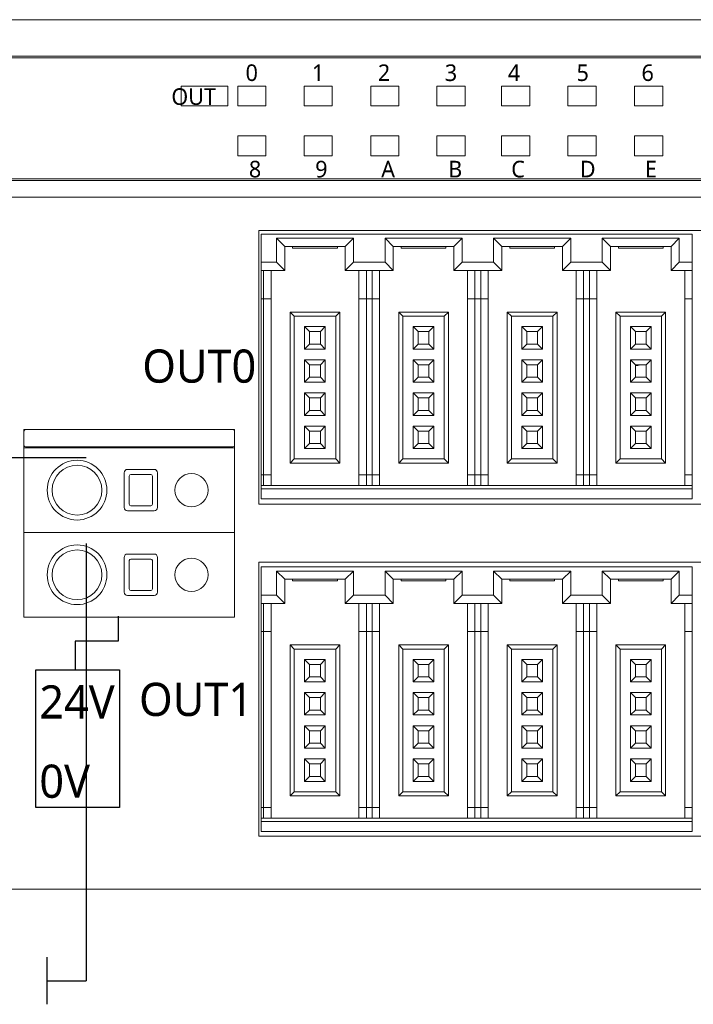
# Model space of a CAD drawing. Header units: millimetres. Extents: x 2293 to 4250, y -591 to 894.
# Tile 11 of 117: x 4037 to 4077, y -133 to -74. Entities that reach past the tile are written whole.
import ezdxf

# ---------------------------------------------------------------- set-up
doc = ezdxf.new("R2010")
doc.units = ezdxf.units.MM
doc.layers.add('1', color=7, linetype='Continuous', lineweight=13)

msp = doc.modelspace()

# ---------------------------------------------------------------- linework, layer by layer
at = {"color": 1}
for p, q in [((4040.51, -100.228), (4033.937, -100.228)), ((4040.51, -105.395), (4040.51, -131.743)), ((4038.139, -131.743), (4040.51, -131.743))]:
    msp.add_line(p, q, dxfattribs=at)
for p, q in [((4042.438, -109.785), (4042.438, -111.291)), ((4042.438, -111.291), (4039.848, -111.291)), ((4039.848, -111.291), (4039.848, -113.018)), ((4038.139, -130.319), (4038.139, -133.167))]:
    msp.add_line(p, q)
msp.add_lwpolyline([(4037.479, -113.004), (4042.519, -113.004), (4042.519, -121.31), (4037.479, -121.31)], close=True)
at = {"layer": '1', "color": 92, "linetype": 'Continuous', "lineweight": 13}
for p, q in [((3952.236, -73.832), (4108.536, -73.832)), ((4048.966, -98.532), (4037.266, -98.532)), ((4042.816, -103.232), (4042.816, -101.132)), ((4043.016, -100.932), (4044.616, -100.932)), ((4043.116, -101.332), (4043.116, -103.032)), ((4043.116, -103.032), (4043.116, -101.332)), ((4044.416, -101.232), (4043.216, -101.232)), ((4043.216, -101.232), (4044.416, -101.232)), ((4044.516, -101.332), (4044.516, -103.032)), ((4044.516, -103.032), (4044.516, -101.332)), ((4044.816, -101.132), (4044.816, -103.232)), ((4044.416, -103.132), (4043.216, -103.132)), ((4043.216, -103.132), (4044.416, -103.132)), ((4044.616, -103.432), (4043.016, -103.432)), ((4043.016, -106.032), (4044.616, -106.032)), ((4042.816, -108.332), (4042.816, -106.232)), ((4043.116, -106.432), (4043.116, -108.132)), ((4043.116, -108.132), (4043.116, -106.432)), ((4044.416, -106.332), (4043.216, -106.332)), ((4043.216, -106.332), (4044.416, -106.332)), ((4044.516, -106.432), (4044.516, -108.132)), ((4044.516, -108.132), (4044.516, -106.432)), ((4044.816, -106.232), (4044.816, -108.332)), ((4044.416, -108.232), (4043.216, -108.232)), ((4043.216, -108.232), (4044.416, -108.232)), ((3979.536, -126.232), (4108.536, -126.232))]:
    msp.add_line(p, q, dxfattribs=at)
at = {"layer": '1', "color": 7, "linetype": 'Continuous', "lineweight": 18}
for p, q in [((3952.236, -73.832), (4108.536, -73.832)), ((3979.536, -76.032), (4080.696, -76.032)), ((4080.696, -76.132), (3979.536, -76.132)), ((4049.056, -77.832), (4046.256, -77.832)), ((4046.256, -77.832), (4046.256, -79.032)), ((4046.256, -77.832), (4046.256, -79.032)), ((4049.056, -77.832), (4046.256, -77.832)), ((4049.056, -79.032), (4049.056, -77.832)), ((4049.056, -79.032), (4049.056, -77.832)), ((4051.356, -77.832), (4049.656, -77.832)), ((4049.656, -77.832), (4049.656, -79.032)), ((4051.356, -77.832), (4049.656, -77.832)), ((4049.656, -77.832), (4049.656, -79.032)), ((4051.356, -79.032), (4051.356, -77.832)), ((4051.356, -79.032), (4051.356, -77.832)), ((4055.356, -77.832), (4053.656, -77.832)), ((4053.656, -77.832), (4053.656, -79.032)), ((4055.356, -77.832), (4053.656, -77.832)), ((4053.656, -77.832), (4053.656, -79.032)), ((4055.356, -79.032), (4055.356, -77.832)), ((4055.356, -79.032), (4055.356, -77.832)), ((4057.676, -77.832), (4057.676, -79.032)), ((4059.376, -77.832), (4057.676, -77.832)), ((4057.676, -77.832), (4057.676, -79.032)), ((4059.376, -77.832), (4057.676, -77.832)), ((4059.376, -79.032), (4059.376, -77.832)), ((4059.376, -79.032), (4059.376, -77.832)), ((4061.676, -77.832), (4061.676, -79.032)), ((4063.376, -77.832), (4061.676, -77.832)), ((4061.676, -77.832), (4061.676, -79.032)), ((4063.376, -77.832), (4061.676, -77.832)), ((4063.376, -79.032), (4063.376, -77.832)), ((4063.376, -79.032), (4063.376, -77.832)), ((4067.276, -77.832), (4065.576, -77.832)), ((4065.576, -77.832), (4065.576, -79.032)), ((4067.276, -77.832), (4065.576, -77.832)), ((4065.576, -77.832), (4065.576, -79.032)), ((4067.276, -79.032), (4067.276, -77.832)), ((4067.276, -79.032), (4067.276, -77.832)), ((4071.276, -77.832), (4069.576, -77.832)), ((4069.576, -77.832), (4069.576, -79.032)), ((4071.276, -77.832), (4069.576, -77.832)), ((4069.576, -77.832), (4069.576, -79.032)), ((4071.276, -79.032), (4071.276, -77.832)), ((4071.276, -79.032), (4071.276, -77.832)), ((4075.296, -77.832), (4073.596, -77.832)), ((4073.596, -77.832), (4073.596, -79.032)), ((4073.596, -77.832), (4073.596, -79.032)), ((4075.296, -77.832), (4073.596, -77.832)), ((4075.296, -79.032), (4075.296, -77.832)), ((4075.296, -79.032), (4075.296, -77.832)), ((4046.256, -79.032), (4049.056, -79.032)), ((4046.256, -79.032), (4049.056, -79.032)), ((4049.656, -79.032), (4051.356, -79.032)), ((4049.656, -79.032), (4051.356, -79.032)), ((4053.656, -79.032), (4055.356, -79.032)), ((4053.656, -79.032), (4055.356, -79.032)), ((4057.676, -79.032), (4059.376, -79.032)), ((4057.676, -79.032), (4059.376, -79.032)), ((4061.676, -79.032), (4063.376, -79.032)), ((4061.676, -79.032), (4063.376, -79.032)), ((4065.576, -79.032), (4067.276, -79.032)), ((4065.576, -79.032), (4067.276, -79.032)), ((4069.576, -79.032), (4071.276, -79.032)), ((4069.576, -79.032), (4071.276, -79.032)), ((4073.596, -79.032), (4075.296, -79.032)), ((4073.596, -79.032), (4075.296, -79.032)), ((4049.656, -80.832), (4049.656, -82.032)), ((4051.356, -80.832), (4049.656, -80.832)), ((4049.656, -80.832), (4049.656, -82.032)), ((4051.356, -80.832), (4049.656, -80.832)), ((4051.356, -82.032), (4051.356, -80.832)), ((4051.356, -82.032), (4051.356, -80.832)), ((4055.356, -80.832), (4053.656, -80.832)), ((4053.656, -80.832), (4053.656, -82.032)), ((4055.356, -80.832), (4053.656, -80.832)), ((4053.656, -80.832), (4053.656, -82.032)), ((4055.356, -82.032), (4055.356, -80.832)), ((4055.356, -82.032), (4055.356, -80.832)), ((4059.376, -80.832), (4057.676, -80.832)), ((4057.676, -80.832), (4057.676, -82.032)), ((4057.676, -80.832), (4057.676, -82.032)), ((4059.376, -80.832), (4057.676, -80.832)), ((4059.376, -82.032), (4059.376, -80.832)), ((4059.376, -82.032), (4059.376, -80.832)), ((4061.676, -80.832), (4061.676, -82.032)), ((4063.376, -80.832), (4061.676, -80.832)), ((4061.676, -80.832), (4061.676, -82.032)), ((4063.376, -80.832), (4061.676, -80.832)), ((4063.376, -82.032), (4063.376, -80.832)), ((4063.376, -82.032), (4063.376, -80.832)), ((4067.276, -80.832), (4065.576, -80.832)), ((4065.576, -80.832), (4065.576, -82.032)), ((4067.276, -80.832), (4065.576, -80.832)), ((4065.576, -80.832), (4065.576, -82.032)), ((4067.276, -82.032), (4067.276, -80.832)), ((4067.276, -82.032), (4067.276, -80.832)), ((4071.276, -80.832), (4069.576, -80.832)), ((4069.576, -80.832), (4069.576, -82.032)), ((4069.576, -80.832), (4069.576, -82.032)), ((4071.276, -80.832), (4069.576, -80.832)), ((4071.276, -82.032), (4071.276, -80.832)), ((4071.276, -82.032), (4071.276, -80.832)), ((4075.296, -80.832), (4073.596, -80.832)), ((4073.596, -80.832), (4073.596, -82.032)), ((4073.596, -80.832), (4073.596, -82.032)), ((4075.296, -80.832), (4073.596, -80.832)), ((4075.296, -82.032), (4075.296, -80.832)), ((4075.296, -82.032), (4075.296, -80.832)), ((4049.656, -82.032), (4051.356, -82.032)), ((4049.656, -82.032), (4051.356, -82.032)), ((4053.656, -82.032), (4055.356, -82.032)), ((4053.656, -82.032), (4055.356, -82.032)), ((4057.676, -82.032), (4059.376, -82.032)), ((4057.676, -82.032), (4059.376, -82.032)), ((4061.676, -82.032), (4063.376, -82.032)), ((4061.676, -82.032), (4063.376, -82.032)), ((4065.576, -82.032), (4067.276, -82.032)), ((4065.576, -82.032), (4067.276, -82.032)), ((4069.576, -82.032), (4071.276, -82.032)), ((4069.576, -82.032), (4071.276, -82.032)), ((4073.596, -82.032), (4075.296, -82.032)), ((4073.596, -82.032), (4075.296, -82.032)), ((3979.536, -83.432), (4080.696, -83.432)), ((4080.696, -83.532), (3979.536, -83.532)), ((4108.536, -84.532), (3979.536, -84.532)), ((4050.936, -86.532), (4103.336, -86.532)), ((4050.936, -103.032), (4050.936, -86.532)), ((4051.066, -86.752), (4077.066, -86.752)), ((4051.066, -88.452), (4051.066, -86.752)), ((4051.991, -87.002), (4051.991, -88.452)), ((4056.641, -87.002), (4051.991, -87.002)), ((4051.991, -87.002), (4052.491, -87.502)), ((4056.641, -87.002), (4056.141, -87.502)), ((4056.641, -88.452), (4056.641, -87.002)), ((4058.541, -87.002), (4058.541, -88.452)), ((4063.191, -87.002), (4058.541, -87.002)), ((4058.541, -87.002), (4059.041, -87.502)), ((4063.191, -87.002), (4062.691, -87.502)), ((4063.191, -88.452), (4063.191, -87.002)), ((4065.091, -87.002), (4065.091, -88.452)), ((4069.741, -87.002), (4065.091, -87.002)), ((4065.091, -87.002), (4065.591, -87.502)), ((4069.741, -87.002), (4069.241, -87.502)), ((4069.741, -88.452), (4069.741, -87.002)), ((4071.641, -87.002), (4071.641, -88.452)), ((4076.291, -87.002), (4071.641, -87.002)), ((4071.641, -87.002), (4072.141, -87.502)), ((4076.291, -87.002), (4075.791, -87.502)), ((4076.291, -88.452), (4076.291, -87.002)), ((4077.066, -86.752), (4077.066, -88.452)), ((4052.491, -87.502), (4052.491, -88.952)), ((4056.141, -87.502), (4052.491, -87.502)), ((4052.966, -87.602), (4052.966, -87.502)), ((4052.966, -87.602), (4055.666, -87.602)), ((4055.666, -87.602), (4055.666, -87.502)), ((4056.141, -88.952), (4056.141, -87.502)), ((4059.041, -87.502), (4059.041, -88.952)), ((4062.691, -87.502), (4059.041, -87.502)), ((4059.516, -87.602), (4059.516, -87.502)), ((4059.516, -87.602), (4062.216, -87.602)), ((4062.216, -87.602), (4062.216, -87.502)), ((4062.691, -88.952), (4062.691, -87.502)), ((4069.241, -87.502), (4065.591, -87.502)), ((4065.591, -87.502), (4065.591, -88.952)), ((4066.066, -87.602), (4066.066, -87.502)), ((4066.066, -87.602), (4068.766, -87.602)), ((4068.766, -87.602), (4068.766, -87.502)), ((4069.241, -88.952), (4069.241, -87.502)), ((4072.141, -87.502), (4072.141, -88.952)), ((4075.791, -87.502), (4072.141, -87.502)), ((4072.616, -87.602), (4072.616, -87.502)), ((4072.616, -87.602), (4075.316, -87.602)), ((4075.316, -87.602), (4075.316, -87.502)), ((4075.791, -88.952), (4075.791, -87.502)), ((4051.066, -88.452), (4051.066, -88.952)), ((4051.991, -88.452), (4051.066, -88.452)), ((4051.066, -88.952), (4051.066, -90.652)), ((4052.491, -88.952), (4051.066, -88.952)), ((4051.216, -88.952), (4051.216, -90.652)), ((4051.666, -88.952), (4051.666, -90.652)), ((4051.991, -88.452), (4052.491, -88.952)), ((4056.641, -88.452), (4056.141, -88.952)), ((4059.041, -88.952), (4056.141, -88.952)), ((4058.541, -88.452), (4056.641, -88.452)), ((4056.966, -90.652), (4056.966, -88.952)), ((4057.416, -90.652), (4057.416, -88.952)), ((4057.766, -88.952), (4057.766, -90.652)), ((4058.216, -88.952), (4058.216, -90.652)), ((4058.541, -88.452), (4059.041, -88.952)), ((4063.191, -88.452), (4062.691, -88.952)), ((4065.591, -88.952), (4062.691, -88.952)), ((4065.091, -88.452), (4063.191, -88.452)), ((4063.516, -90.652), (4063.516, -88.952)), ((4063.966, -90.652), (4063.966, -88.952)), ((4064.316, -88.952), (4064.316, -90.652)), ((4064.766, -88.952), (4064.766, -90.652)), ((4065.091, -88.452), (4065.591, -88.952)), ((4069.741, -88.452), (4069.241, -88.952)), ((4072.141, -88.952), (4069.241, -88.952)), ((4071.641, -88.452), (4069.741, -88.452)), ((4070.066, -90.652), (4070.066, -88.952)), ((4070.516, -90.652), (4070.516, -88.952)), ((4070.866, -88.952), (4070.866, -90.652)), ((4071.316, -88.952), (4071.316, -90.652)), ((4071.641, -88.452), (4072.141, -88.952)), ((4076.291, -88.452), (4075.791, -88.952)), ((4077.066, -88.952), (4075.791, -88.952)), ((4077.066, -88.452), (4076.291, -88.452)), ((4076.616, -90.652), (4076.616, -88.952)), ((4077.066, -88.952), (4077.066, -88.452)), ((4077.066, -90.652), (4077.066, -88.952)), ((4051.066, -90.652), (4051.066, -101.252)), ((4051.216, -90.652), (4051.066, -90.652)), ((4051.216, -90.652), (4051.216, -101.252)), ((4051.216, -90.652), (4051.666, -90.652)), ((4051.666, -90.652), (4051.666, -101.252)), ((4056.966, -101.252), (4056.966, -90.652)), ((4056.966, -90.652), (4057.416, -90.652)), ((4057.416, -101.252), (4057.416, -90.652)), ((4057.766, -90.652), (4057.416, -90.652)), ((4057.766, -90.652), (4057.766, -101.252)), ((4057.766, -90.652), (4058.216, -90.652)), ((4058.216, -90.652), (4058.216, -101.252)), ((4063.516, -101.252), (4063.516, -90.652)), ((4063.516, -90.652), (4063.966, -90.652)), ((4063.966, -101.252), (4063.966, -90.652)), ((4064.316, -90.652), (4063.966, -90.652)), ((4064.316, -90.652), (4064.316, -101.252)), ((4064.316, -90.652), (4064.766, -90.652)), ((4064.766, -90.652), (4064.766, -101.252)), ((4070.066, -101.252), (4070.066, -90.652)), ((4070.066, -90.652), (4070.516, -90.652)), ((4070.516, -101.252), (4070.516, -90.652)), ((4070.866, -90.652), (4070.516, -90.652)), ((4070.866, -90.652), (4070.866, -101.252)), ((4070.866, -90.652), (4071.316, -90.652)), ((4071.316, -90.652), (4071.316, -101.252)), ((4076.616, -101.252), (4076.616, -90.652)), ((4076.616, -90.652), (4077.066, -90.652)), ((4077.066, -101.252), (4077.066, -90.652)), ((4055.816, -91.452), (4052.816, -91.452)), ((4052.816, -91.452), (4053.066, -91.702)), ((4052.816, -91.452), (4052.816, -100.552)), ((4055.566, -91.702), (4053.066, -91.702)), ((4053.066, -91.702), (4053.066, -100.302)), ((4055.816, -91.452), (4055.566, -91.702)), ((4055.566, -100.302), (4055.566, -91.702)), ((4055.816, -100.552), (4055.816, -91.452)), ((4059.366, -91.452), (4059.366, -100.552)), ((4062.366, -91.452), (4059.366, -91.452)), ((4059.366, -91.452), (4059.616, -91.702)), ((4062.116, -91.702), (4059.616, -91.702)), ((4059.616, -91.702), (4059.616, -100.302)), ((4062.366, -91.452), (4062.116, -91.702)), ((4062.116, -100.302), (4062.116, -91.702)), ((4062.366, -100.552), (4062.366, -91.452)), ((4065.916, -91.452), (4065.916, -100.552)), ((4065.916, -91.452), (4066.166, -91.702)), ((4068.916, -91.452), (4065.916, -91.452)), ((4066.166, -91.702), (4066.166, -100.302)), ((4068.666, -91.702), (4066.166, -91.702)), ((4068.916, -91.452), (4068.666, -91.702)), ((4068.666, -100.302), (4068.666, -91.702)), ((4068.916, -100.552), (4068.916, -91.452)), ((4075.466, -91.452), (4072.466, -91.452)), ((4072.466, -91.452), (4072.716, -91.702)), ((4072.466, -91.452), (4072.466, -100.552)), ((4075.216, -91.702), (4072.716, -91.702)), ((4072.716, -91.702), (4072.716, -100.302)), ((4075.466, -91.452), (4075.216, -91.702)), ((4075.216, -100.302), (4075.216, -91.702)), ((4075.466, -100.552), (4075.466, -91.452)), ((4053.691, -92.327), (4053.991, -92.627)), ((4053.691, -92.327), (4053.691, -93.677)), ((4054.941, -92.327), (4053.691, -92.327)), ((4054.941, -92.327), (4054.641, -92.627)), ((4054.941, -93.677), (4054.941, -92.327)), ((4061.491, -92.327), (4060.241, -92.327)), ((4060.241, -92.327), (4060.541, -92.627)), ((4060.241, -92.327), (4060.241, -93.677)), ((4061.491, -92.327), (4061.191, -92.627)), ((4061.491, -93.677), (4061.491, -92.327)), ((4066.791, -92.327), (4067.091, -92.627)), ((4066.791, -92.327), (4066.791, -93.677)), ((4068.041, -92.327), (4066.791, -92.327)), ((4068.041, -92.327), (4067.741, -92.627)), ((4068.041, -93.677), (4068.041, -92.327)), ((4073.341, -92.327), (4073.341, -93.677)), ((4074.591, -92.327), (4073.341, -92.327)), ((4073.341, -92.327), (4073.641, -92.627)), ((4074.591, -92.327), (4074.291, -92.627)), ((4074.591, -93.677), (4074.591, -92.327)), ((4053.991, -92.627), (4053.991, -93.377)), ((4054.641, -92.627), (4053.991, -92.627)), ((4054.641, -93.377), (4054.641, -92.627)), ((4060.541, -92.627), (4060.541, -93.377)), ((4061.191, -92.627), (4060.541, -92.627)), ((4061.191, -93.377), (4061.191, -92.627)), ((4067.741, -92.627), (4067.091, -92.627)), ((4067.091, -92.627), (4067.091, -93.377)), ((4067.741, -93.377), (4067.741, -92.627)), ((4074.291, -92.627), (4073.641, -92.627)), ((4073.641, -92.627), (4073.641, -93.377)), ((4074.291, -93.377), (4074.291, -92.627)), ((4053.691, -93.677), (4053.991, -93.377)), ((4053.691, -93.677), (4054.941, -93.677)), ((4053.991, -93.377), (4054.641, -93.377)), ((4054.941, -93.677), (4054.641, -93.377)), ((4060.241, -93.677), (4060.541, -93.377)), ((4060.241, -93.677), (4061.491, -93.677)), ((4060.541, -93.377), (4061.191, -93.377)), ((4061.491, -93.677), (4061.191, -93.377)), ((4066.791, -93.677), (4067.091, -93.377)), ((4066.791, -93.677), (4068.041, -93.677)), ((4067.091, -93.377), (4067.741, -93.377)), ((4068.041, -93.677), (4067.741, -93.377)), ((4073.341, -93.677), (4073.641, -93.377)), ((4073.341, -93.677), (4074.591, -93.677)), ((4073.641, -93.377), (4074.291, -93.377)), ((4074.591, -93.677), (4074.291, -93.377)), ((4054.941, -94.327), (4053.691, -94.327)), ((4053.691, -94.327), (4053.991, -94.627)), ((4053.691, -94.327), (4053.691, -95.677)), ((4054.941, -94.327), (4054.641, -94.627)), ((4054.941, -95.677), (4054.941, -94.327)), ((4061.491, -94.327), (4060.241, -94.327)), ((4060.241, -94.327), (4060.541, -94.627)), ((4060.241, -94.327), (4060.241, -95.677)), ((4061.491, -94.327), (4061.191, -94.627)), ((4061.491, -95.677), (4061.491, -94.327)), ((4066.791, -94.327), (4067.091, -94.627)), ((4066.791, -94.327), (4066.791, -95.677)), ((4068.041, -94.327), (4066.791, -94.327)), ((4068.041, -94.327), (4067.741, -94.627)), ((4068.041, -95.677), (4068.041, -94.327)), ((4073.341, -94.327), (4073.341, -95.677)), ((4074.591, -94.327), (4073.341, -94.327)), ((4073.341, -94.327), (4073.641, -94.627)), ((4074.591, -94.327), (4074.291, -94.627)), ((4074.591, -95.677), (4074.591, -94.327)), ((4054.641, -94.627), (4053.991, -94.627)), ((4053.991, -94.627), (4053.991, -95.377)), ((4054.641, -95.377), (4054.641, -94.627)), ((4061.191, -94.627), (4060.541, -94.627)), ((4060.541, -94.627), (4060.541, -95.377)), ((4061.191, -95.377), (4061.191, -94.627)), ((4067.741, -94.627), (4067.091, -94.627)), ((4067.091, -94.627), (4067.091, -95.377)), ((4067.741, -95.377), (4067.741, -94.627)), ((4073.641, -94.627), (4073.641, -95.377)), ((4074.291, -94.627), (4073.641, -94.627)), ((4074.291, -95.377), (4074.291, -94.627)), ((4053.691, -95.677), (4053.991, -95.377)), ((4053.991, -95.377), (4054.641, -95.377)), ((4054.941, -95.677), (4054.641, -95.377)), ((4060.241, -95.677), (4060.541, -95.377)), ((4060.541, -95.377), (4061.191, -95.377)), ((4061.491, -95.677), (4061.191, -95.377)), ((4066.791, -95.677), (4067.091, -95.377)), ((4067.091, -95.377), (4067.741, -95.377)), ((4068.041, -95.677), (4067.741, -95.377)), ((4073.341, -95.677), (4073.641, -95.377)), ((4073.641, -95.377), (4074.291, -95.377)), ((4074.591, -95.677), (4074.291, -95.377)), ((4053.691, -95.677), (4054.941, -95.677)), ((4060.241, -95.677), (4061.491, -95.677)), ((4066.791, -95.677), (4068.041, -95.677)), ((4073.341, -95.677), (4074.591, -95.677)), ((4053.691, -96.327), (4053.691, -97.677)), ((4054.941, -96.327), (4053.691, -96.327)), ((4053.691, -96.327), (4053.991, -96.627)), ((4054.641, -96.627), (4053.991, -96.627)), ((4053.991, -96.627), (4053.991, -97.377)), ((4054.941, -96.327), (4054.641, -96.627)), ((4054.641, -97.377), (4054.641, -96.627)), ((4054.941, -97.677), (4054.941, -96.327)), ((4060.241, -96.327), (4060.241, -97.677)), ((4061.491, -96.327), (4060.241, -96.327)), ((4060.241, -96.327), (4060.541, -96.627)), ((4060.541, -96.627), (4060.541, -97.377)), ((4061.191, -96.627), (4060.541, -96.627)), ((4061.491, -96.327), (4061.191, -96.627)), ((4061.191, -97.377), (4061.191, -96.627)), ((4061.491, -97.677), (4061.491, -96.327)), ((4068.041, -96.327), (4066.791, -96.327)), ((4066.791, -96.327), (4067.091, -96.627)), ((4066.791, -96.327), (4066.791, -97.677)), ((4067.741, -96.627), (4067.091, -96.627)), ((4067.091, -96.627), (4067.091, -97.377)), ((4068.041, -96.327), (4067.741, -96.627)), ((4067.741, -97.377), (4067.741, -96.627)), ((4068.041, -97.677), (4068.041, -96.327)), ((4073.341, -96.327), (4073.341, -97.677)), ((4074.591, -96.327), (4073.341, -96.327)), ((4073.341, -96.327), (4073.641, -96.627)), ((4073.641, -96.627), (4073.641, -97.377)), ((4074.291, -96.627), (4073.641, -96.627)), ((4074.591, -96.327), (4074.291, -96.627)), ((4074.291, -97.377), (4074.291, -96.627)), ((4074.591, -97.677), (4074.591, -96.327)), ((4053.691, -97.677), (4053.991, -97.377)), ((4053.691, -97.677), (4054.941, -97.677)), ((4053.991, -97.377), (4054.641, -97.377)), ((4054.941, -97.677), (4054.641, -97.377)), ((4060.241, -97.677), (4060.541, -97.377)), ((4060.241, -97.677), (4061.491, -97.677)), ((4060.541, -97.377), (4061.191, -97.377)), ((4061.491, -97.677), (4061.191, -97.377)), ((4066.791, -97.677), (4067.091, -97.377)), ((4066.791, -97.677), (4068.041, -97.677)), ((4067.091, -97.377), (4067.741, -97.377)), ((4068.041, -97.677), (4067.741, -97.377)), ((4073.341, -97.677), (4073.641, -97.377)), ((4073.341, -97.677), (4074.591, -97.677)), ((4073.641, -97.377), (4074.291, -97.377)), ((4074.591, -97.677), (4074.291, -97.377)), ((4053.691, -98.327), (4053.991, -98.627)), ((4053.691, -98.327), (4053.691, -99.677)), ((4054.941, -98.327), (4053.691, -98.327)), ((4054.941, -98.327), (4054.641, -98.627)), ((4054.941, -99.677), (4054.941, -98.327)), ((4060.241, -98.327), (4060.541, -98.627)), ((4060.241, -98.327), (4060.241, -99.677)), ((4061.491, -98.327), (4060.241, -98.327)), ((4061.491, -98.327), (4061.191, -98.627)), ((4061.491, -99.677), (4061.491, -98.327)), ((4066.791, -98.327), (4067.091, -98.627)), ((4066.791, -98.327), (4066.791, -99.677)), ((4068.041, -98.327), (4066.791, -98.327)), ((4068.041, -98.327), (4067.741, -98.627)), ((4068.041, -99.677), (4068.041, -98.327)), ((4073.341, -98.327), (4073.641, -98.627)), ((4073.341, -98.327), (4073.341, -99.677)), ((4074.591, -98.327), (4073.341, -98.327)), ((4074.591, -98.327), (4074.291, -98.627)), ((4074.591, -99.677), (4074.591, -98.327)), ((4036.766, -98.532), (4037.266, -98.532)), ((4036.766, -109.832), (4036.766, -98.532)), ((4036.866, -98.532), (4037.266, -98.532)), ((4037.266, -98.532), (4048.966, -98.532)), ((4048.966, -98.532), (4049.466, -98.532)), ((4048.966, -98.532), (4049.366, -98.532)), ((4049.466, -98.532), (4049.466, -109.832)), ((4053.991, -98.627), (4053.991, -99.377)), ((4054.641, -98.627), (4053.991, -98.627)), ((4054.641, -99.377), (4054.641, -98.627)), ((4060.541, -98.627), (4060.541, -99.377)), ((4061.191, -98.627), (4060.541, -98.627)), ((4061.191, -99.377), (4061.191, -98.627)), ((4067.091, -98.627), (4067.091, -99.377)), ((4067.741, -98.627), (4067.091, -98.627)), ((4067.741, -99.377), (4067.741, -98.627)), ((4073.641, -98.627), (4073.641, -99.377)), ((4074.291, -98.627), (4073.641, -98.627)), ((4074.291, -99.377), (4074.291, -98.627)), ((4036.766, -99.632), (4037.266, -99.632)), ((4036.866, -99.582), (4037.266, -99.582)), ((4036.936, -99.632), (4036.936, -99.582)), ((4037.266, -99.582), (4048.966, -99.582)), ((4048.966, -99.632), (4037.266, -99.632)), ((4048.966, -99.582), (4049.366, -99.582)), ((4048.966, -99.632), (4049.466, -99.632)), ((4053.691, -99.677), (4053.991, -99.377)), ((4053.691, -99.677), (4054.941, -99.677)), ((4053.991, -99.377), (4054.641, -99.377)), ((4054.941, -99.677), (4054.641, -99.377)), ((4060.241, -99.677), (4060.541, -99.377)), ((4060.241, -99.677), (4061.491, -99.677)), ((4060.541, -99.377), (4061.191, -99.377)), ((4061.491, -99.677), (4061.191, -99.377)), ((4066.791, -99.677), (4067.091, -99.377)), ((4066.791, -99.677), (4068.041, -99.677)), ((4067.091, -99.377), (4067.741, -99.377)), ((4068.041, -99.677), (4067.741, -99.377)), ((4073.341, -99.677), (4073.641, -99.377)), ((4073.341, -99.677), (4074.591, -99.677)), ((4073.641, -99.377), (4074.291, -99.377)), ((4074.591, -99.677), (4074.291, -99.377)), ((4052.816, -100.552), (4053.066, -100.302)), ((4052.816, -100.552), (4055.816, -100.552)), ((4053.066, -100.302), (4055.566, -100.302)), ((4055.816, -100.552), (4055.566, -100.302)), ((4059.366, -100.552), (4059.616, -100.302)), ((4059.366, -100.552), (4062.366, -100.552)), ((4059.616, -100.302), (4062.116, -100.302)), ((4062.366, -100.552), (4062.116, -100.302)), ((4065.916, -100.552), (4066.166, -100.302)), ((4065.916, -100.552), (4068.916, -100.552)), ((4066.166, -100.302), (4068.666, -100.302)), ((4068.916, -100.552), (4068.666, -100.302)), ((4072.466, -100.552), (4072.716, -100.302)), ((4072.466, -100.552), (4075.466, -100.552)), ((4072.716, -100.302), (4075.216, -100.302)), ((4075.466, -100.552), (4075.216, -100.302)), ((4042.816, -101.132), (4042.816, -103.232)), ((4044.616, -100.932), (4043.016, -100.932)), ((4043.116, -103.032), (4043.116, -101.332)), ((4043.216, -101.232), (4044.416, -101.232)), ((4044.516, -101.332), (4044.516, -103.032)), ((4044.816, -103.232), (4044.816, -101.132)), ((4051.066, -101.252), (4051.066, -101.902)), ((4051.216, -101.252), (4051.066, -101.252)), ((4051.216, -101.252), (4051.216, -101.902)), ((4051.666, -101.252), (4051.216, -101.252)), ((4051.666, -101.252), (4051.666, -101.902)), ((4057.416, -101.252), (4056.966, -101.252)), ((4056.966, -101.902), (4056.966, -101.252)), ((4057.766, -101.252), (4057.416, -101.252)), ((4057.416, -101.902), (4057.416, -101.252)), ((4057.766, -101.252), (4057.766, -101.902)), ((4058.216, -101.252), (4057.766, -101.252)), ((4058.216, -101.252), (4058.216, -101.902)), ((4063.966, -101.252), (4063.516, -101.252)), ((4063.516, -101.902), (4063.516, -101.252)), ((4064.316, -101.252), (4063.966, -101.252)), ((4063.966, -101.902), (4063.966, -101.252)), ((4064.316, -101.252), (4064.316, -101.902)), ((4064.766, -101.252), (4064.316, -101.252)), ((4064.766, -101.252), (4064.766, -101.902)), ((4070.516, -101.252), (4070.066, -101.252)), ((4070.066, -101.902), (4070.066, -101.252)), ((4070.516, -101.902), (4070.516, -101.252)), ((4070.866, -101.252), (4070.516, -101.252)), ((4070.866, -101.252), (4070.866, -101.902)), ((4071.316, -101.252), (4070.866, -101.252)), ((4071.316, -101.252), (4071.316, -101.902)), ((4077.066, -101.252), (4076.616, -101.252)), ((4076.616, -101.902), (4076.616, -101.252)), ((4077.066, -101.902), (4077.066, -101.252)), ((4051.066, -101.902), (4051.066, -102.102)), ((4051.066, -101.902), (4077.066, -101.902)), ((4077.066, -102.102), (4077.066, -101.902)), ((4051.066, -102.702), (4051.066, -102.102)), ((4051.066, -102.102), (4077.066, -102.102)), ((4077.066, -102.102), (4077.066, -102.702)), ((4044.416, -103.132), (4043.216, -103.132)), ((4103.336, -103.032), (4050.936, -103.032)), ((4077.066, -102.702), (4051.066, -102.702)), ((4043.016, -103.432), (4044.616, -103.432)), ((4037.266, -104.732), (4036.766, -104.732)), ((4036.766, -104.732), (4037.266, -104.732)), ((4048.966, -104.732), (4037.266, -104.732)), ((4048.966, -104.732), (4037.266, -104.732)), ((4049.466, -104.732), (4048.966, -104.732)), ((4048.966, -104.732), (4049.466, -104.732)), ((4044.616, -106.032), (4043.016, -106.032)), ((4042.816, -106.232), (4042.816, -108.332)), ((4043.116, -108.132), (4043.116, -106.432)), ((4043.216, -106.332), (4044.416, -106.332)), ((4044.516, -106.432), (4044.516, -108.132)), ((4044.816, -108.332), (4044.816, -106.232)), ((4050.936, -106.532), (4103.336, -106.532)), ((4050.936, -123.032), (4050.936, -106.532)), ((4051.066, -106.807), (4077.066, -106.807)), ((4051.066, -108.507), (4051.066, -106.807)), ((4051.991, -107.057), (4052.491, -107.557)), ((4051.991, -107.057), (4051.991, -108.507)), ((4056.641, -107.057), (4051.991, -107.057)), ((4056.641, -107.057), (4056.141, -107.557)), ((4056.641, -108.507), (4056.641, -107.057)), ((4058.541, -107.057), (4059.041, -107.557)), ((4058.541, -107.057), (4058.541, -108.507)), ((4063.191, -107.057), (4058.541, -107.057)), ((4063.191, -107.057), (4062.691, -107.557)), ((4063.191, -108.507), (4063.191, -107.057)), ((4065.091, -107.057), (4065.091, -108.507)), ((4069.741, -107.057), (4065.091, -107.057)), ((4065.091, -107.057), (4065.591, -107.557)), ((4069.741, -107.057), (4069.241, -107.557)), ((4069.741, -108.507), (4069.741, -107.057)), ((4071.641, -107.057), (4072.141, -107.557)), ((4071.641, -107.057), (4071.641, -108.507)), ((4076.291, -107.057), (4071.641, -107.057)), ((4076.291, -107.057), (4075.791, -107.557)), ((4076.291, -108.507), (4076.291, -107.057)), ((4077.066, -106.807), (4077.066, -108.507)), ((4052.491, -107.557), (4052.491, -109.007)), ((4056.141, -107.557), (4052.491, -107.557)), ((4052.966, -107.657), (4052.966, -107.557)), ((4052.966, -107.657), (4055.666, -107.657)), ((4055.666, -107.657), (4055.666, -107.557)), ((4056.141, -109.007), (4056.141, -107.557)), ((4062.691, -107.557), (4059.041, -107.557)), ((4059.041, -107.557), (4059.041, -109.007)), ((4059.516, -107.657), (4059.516, -107.557)), ((4059.516, -107.657), (4062.216, -107.657)), ((4062.216, -107.657), (4062.216, -107.557)), ((4062.691, -109.007), (4062.691, -107.557)), ((4069.241, -107.557), (4065.591, -107.557)), ((4065.591, -107.557), (4065.591, -109.007)), ((4066.066, -107.657), (4066.066, -107.557)), ((4066.066, -107.657), (4068.766, -107.657)), ((4068.766, -107.657), (4068.766, -107.557)), ((4069.241, -109.007), (4069.241, -107.557)), ((4075.791, -107.557), (4072.141, -107.557)), ((4072.141, -107.557), (4072.141, -109.007)), ((4072.616, -107.657), (4072.616, -107.557)), ((4072.616, -107.657), (4075.316, -107.657)), ((4075.316, -107.657), (4075.316, -107.557)), ((4075.791, -109.007), (4075.791, -107.557)), ((4043.016, -108.532), (4044.616, -108.532)), ((4044.416, -108.232), (4043.216, -108.232)), ((4051.066, -108.507), (4051.066, -109.007)), ((4051.991, -108.507), (4051.066, -108.507)), ((4051.991, -108.507), (4052.491, -109.007)), ((4056.641, -108.507), (4056.141, -109.007)), ((4058.541, -108.507), (4056.641, -108.507)), ((4058.541, -108.507), (4059.041, -109.007)), ((4063.191, -108.507), (4062.691, -109.007)), ((4065.091, -108.507), (4063.191, -108.507)), ((4065.091, -108.507), (4065.591, -109.007)), ((4069.741, -108.507), (4069.241, -109.007)), ((4071.641, -108.507), (4069.741, -108.507)), ((4071.641, -108.507), (4072.141, -109.007)), ((4076.291, -108.507), (4075.791, -109.007)), ((4077.066, -108.507), (4076.291, -108.507)), ((4077.066, -109.007), (4077.066, -108.507)), ((4051.066, -109.007), (4051.066, -110.707)), ((4052.491, -109.007), (4051.066, -109.007)), ((4051.216, -109.007), (4051.216, -110.707)), ((4051.666, -109.007), (4051.666, -110.707)), ((4059.041, -109.007), (4056.141, -109.007)), ((4056.966, -110.707), (4056.966, -109.007)), ((4057.416, -110.707), (4057.416, -109.007)), ((4057.766, -109.007), (4057.766, -110.707)), ((4058.216, -109.007), (4058.216, -110.707)), ((4065.591, -109.007), (4062.691, -109.007)), ((4063.516, -110.707), (4063.516, -109.007)), ((4063.966, -110.707), (4063.966, -109.007)), ((4064.316, -109.007), (4064.316, -110.707)), ((4064.766, -109.007), (4064.766, -110.707)), ((4072.141, -109.007), (4069.241, -109.007)), ((4070.066, -110.707), (4070.066, -109.007)), ((4070.516, -110.707), (4070.516, -109.007)), ((4070.866, -109.007), (4070.866, -110.707)), ((4071.316, -109.007), (4071.316, -110.707)), ((4077.066, -109.007), (4075.791, -109.007)), ((4076.616, -110.707), (4076.616, -109.007)), ((4077.066, -110.707), (4077.066, -109.007)), ((4037.266, -109.832), (4036.766, -109.832)), ((4037.266, -109.832), (4036.766, -109.832)), ((4048.966, -109.832), (4037.266, -109.832)), ((4049.466, -109.832), (4048.966, -109.832)), ((4049.466, -109.832), (4048.966, -109.832)), ((4051.066, -110.707), (4051.066, -121.307)), ((4051.216, -110.707), (4051.066, -110.707)), ((4051.216, -110.707), (4051.216, -121.307)), ((4051.216, -110.707), (4051.666, -110.707)), ((4051.666, -110.707), (4051.666, -121.307)), ((4056.966, -121.307), (4056.966, -110.707)), ((4056.966, -110.707), (4057.416, -110.707)), ((4057.416, -121.307), (4057.416, -110.707)), ((4057.766, -110.707), (4057.416, -110.707)), ((4057.766, -110.707), (4057.766, -121.307)), ((4057.766, -110.707), (4058.216, -110.707)), ((4058.216, -110.707), (4058.216, -121.307)), ((4063.516, -121.307), (4063.516, -110.707)), ((4063.516, -110.707), (4063.966, -110.707)), ((4063.966, -121.307), (4063.966, -110.707)), ((4064.316, -110.707), (4063.966, -110.707)), ((4064.316, -110.707), (4064.316, -121.307)), ((4064.316, -110.707), (4064.766, -110.707)), ((4064.766, -110.707), (4064.766, -121.307)), ((4070.066, -121.307), (4070.066, -110.707)), ((4070.066, -110.707), (4070.516, -110.707)), ((4070.516, -121.307), (4070.516, -110.707)), ((4070.866, -110.707), (4070.516, -110.707)), ((4070.866, -110.707), (4070.866, -121.307)), ((4070.866, -110.707), (4071.316, -110.707)), ((4071.316, -110.707), (4071.316, -121.307)), ((4076.616, -121.307), (4076.616, -110.707)), ((4076.616, -110.707), (4077.066, -110.707)), ((4077.066, -121.307), (4077.066, -110.707)), ((4052.816, -111.507), (4052.816, -120.607)), ((4055.816, -111.507), (4052.816, -111.507)), ((4052.816, -111.507), (4053.066, -111.757)), ((4055.816, -111.507), (4055.566, -111.757)), ((4055.816, -120.607), (4055.816, -111.507)), ((4062.366, -111.507), (4059.366, -111.507)), ((4059.366, -111.507), (4059.616, -111.757)), ((4059.366, -111.507), (4059.366, -120.607)), ((4062.366, -111.507), (4062.116, -111.757)), ((4062.366, -120.607), (4062.366, -111.507)), ((4065.916, -111.507), (4065.916, -120.607)), ((4065.916, -111.507), (4066.166, -111.757)), ((4068.916, -111.507), (4065.916, -111.507)), ((4068.916, -111.507), (4068.666, -111.757)), ((4068.916, -120.607), (4068.916, -111.507)), ((4072.466, -111.507), (4072.716, -111.757)), ((4072.466, -111.507), (4072.466, -120.607)), ((4075.466, -111.507), (4072.466, -111.507)), ((4075.466, -111.507), (4075.216, -111.757)), ((4075.466, -120.607), (4075.466, -111.507)), ((4055.566, -111.757), (4053.066, -111.757)), ((4053.066, -111.757), (4053.066, -120.357)), ((4055.566, -120.357), (4055.566, -111.757)), ((4059.616, -111.757), (4059.616, -120.357)), ((4062.116, -111.757), (4059.616, -111.757)), ((4062.116, -120.357), (4062.116, -111.757)), ((4068.666, -111.757), (4066.166, -111.757)), ((4066.166, -111.757), (4066.166, -120.357)), ((4068.666, -120.357), (4068.666, -111.757)), ((4072.716, -111.757), (4072.716, -120.357)), ((4075.216, -111.757), (4072.716, -111.757)), ((4075.216, -120.357), (4075.216, -111.757)), ((4054.941, -112.382), (4053.691, -112.382)), ((4053.691, -112.382), (4053.991, -112.682)), ((4053.691, -112.382), (4053.691, -113.732)), ((4054.641, -112.682), (4053.991, -112.682)), ((4053.991, -112.682), (4053.991, -113.432)), ((4054.941, -112.382), (4054.641, -112.682)), ((4054.641, -113.432), (4054.641, -112.682)), ((4054.941, -113.732), (4054.941, -112.382)), ((4061.491, -112.382), (4060.241, -112.382)), ((4060.241, -112.382), (4060.541, -112.682)), ((4060.241, -112.382), (4060.241, -113.732)), ((4061.191, -112.682), (4060.541, -112.682)), ((4060.541, -112.682), (4060.541, -113.432)), ((4061.491, -112.382), (4061.191, -112.682)), ((4061.191, -113.432), (4061.191, -112.682)), ((4061.491, -113.732), (4061.491, -112.382)), ((4066.791, -112.382), (4067.091, -112.682)), ((4066.791, -112.382), (4066.791, -113.732)), ((4068.041, -112.382), (4066.791, -112.382)), ((4067.091, -112.682), (4067.091, -113.432)), ((4067.741, -112.682), (4067.091, -112.682)), ((4068.041, -112.382), (4067.741, -112.682)), ((4067.741, -113.432), (4067.741, -112.682)), ((4068.041, -113.732), (4068.041, -112.382)), ((4073.341, -112.382), (4073.341, -113.732)), ((4074.591, -112.382), (4073.341, -112.382)), ((4073.341, -112.382), (4073.641, -112.682)), ((4074.291, -112.682), (4073.641, -112.682)), ((4073.641, -112.682), (4073.641, -113.432)), ((4074.591, -112.382), (4074.291, -112.682)), ((4074.291, -113.432), (4074.291, -112.682)), ((4074.591, -113.732), (4074.591, -112.382)), ((4053.691, -113.732), (4053.991, -113.432)), ((4053.691, -113.732), (4054.941, -113.732)), ((4053.991, -113.432), (4054.641, -113.432)), ((4054.941, -113.732), (4054.641, -113.432)), ((4060.241, -113.732), (4060.541, -113.432)), ((4060.241, -113.732), (4061.491, -113.732)), ((4060.541, -113.432), (4061.191, -113.432)), ((4061.491, -113.732), (4061.191, -113.432)), ((4066.791, -113.732), (4067.091, -113.432)), ((4066.791, -113.732), (4068.041, -113.732)), ((4067.091, -113.432), (4067.741, -113.432)), ((4068.041, -113.732), (4067.741, -113.432)), ((4073.341, -113.732), (4073.641, -113.432)), ((4073.341, -113.732), (4074.591, -113.732)), ((4073.641, -113.432), (4074.291, -113.432)), ((4074.591, -113.732), (4074.291, -113.432)), ((4053.691, -114.382), (4053.691, -115.732)), ((4054.941, -114.382), (4053.691, -114.382)), ((4053.691, -114.382), (4053.991, -114.682)), ((4054.941, -114.382), (4054.641, -114.682)), ((4054.941, -115.732), (4054.941, -114.382)), ((4060.241, -114.382), (4060.541, -114.682)), ((4060.241, -114.382), (4060.241, -115.732)), ((4061.491, -114.382), (4060.241, -114.382)), ((4061.491, -114.382), (4061.191, -114.682)), ((4061.491, -115.732), (4061.491, -114.382)), ((4068.041, -114.382), (4066.791, -114.382)), ((4066.791, -114.382), (4067.091, -114.682)), ((4066.791, -114.382), (4066.791, -115.732)), ((4068.041, -114.382), (4067.741, -114.682)), ((4068.041, -115.732), (4068.041, -114.382)), ((4073.341, -114.382), (4073.341, -115.732)), ((4074.591, -114.382), (4073.341, -114.382)), ((4073.341, -114.382), (4073.641, -114.682)), ((4074.591, -114.382), (4074.291, -114.682)), ((4074.591, -115.732), (4074.591, -114.382)), ((4053.991, -114.682), (4053.991, -115.432)), ((4054.641, -114.682), (4053.991, -114.682)), ((4054.641, -115.432), (4054.641, -114.682)), ((4060.541, -114.682), (4060.541, -115.432)), ((4061.191, -114.682), (4060.541, -114.682)), ((4061.191, -115.432), (4061.191, -114.682)), ((4067.091, -114.682), (4067.091, -115.432)), ((4067.741, -114.682), (4067.091, -114.682)), ((4067.741, -115.432), (4067.741, -114.682)), ((4073.641, -114.682), (4073.641, -115.432)), ((4074.291, -114.682), (4073.641, -114.682)), ((4074.291, -115.432), (4074.291, -114.682)), ((4053.691, -115.732), (4053.991, -115.432)), ((4053.991, -115.432), (4054.641, -115.432)), ((4054.941, -115.732), (4054.641, -115.432)), ((4060.241, -115.732), (4060.541, -115.432)), ((4060.541, -115.432), (4061.191, -115.432)), ((4061.491, -115.732), (4061.191, -115.432)), ((4066.791, -115.732), (4067.091, -115.432)), ((4067.091, -115.432), (4067.741, -115.432)), ((4068.041, -115.732), (4067.741, -115.432)), ((4073.341, -115.732), (4073.641, -115.432)), ((4073.641, -115.432), (4074.291, -115.432)), ((4074.591, -115.732), (4074.291, -115.432)), ((4053.691, -115.732), (4054.941, -115.732)), ((4060.241, -115.732), (4061.491, -115.732)), ((4066.791, -115.732), (4068.041, -115.732)), ((4073.341, -115.732), (4074.591, -115.732)), ((4053.691, -116.382), (4053.691, -117.732)), ((4054.941, -116.382), (4053.691, -116.382)), ((4053.691, -116.382), (4053.991, -116.682)), ((4054.641, -116.682), (4053.991, -116.682)), ((4053.991, -116.682), (4053.991, -117.432)), ((4054.941, -116.382), (4054.641, -116.682)), ((4054.641, -117.432), (4054.641, -116.682)), ((4054.941, -117.732), (4054.941, -116.382)), ((4060.241, -116.382), (4060.241, -117.732)), ((4061.491, -116.382), (4060.241, -116.382)), ((4060.241, -116.382), (4060.541, -116.682)), ((4061.191, -116.682), (4060.541, -116.682)), ((4060.541, -116.682), (4060.541, -117.432)), ((4061.491, -116.382), (4061.191, -116.682)), ((4061.191, -117.432), (4061.191, -116.682)), ((4061.491, -117.732), (4061.491, -116.382)), ((4066.791, -116.382), (4066.791, -117.732)), ((4068.041, -116.382), (4066.791, -116.382)), ((4066.791, -116.382), (4067.091, -116.682)), ((4067.091, -116.682), (4067.091, -117.432)), ((4067.741, -116.682), (4067.091, -116.682)), ((4068.041, -116.382), (4067.741, -116.682)), ((4067.741, -117.432), (4067.741, -116.682)), ((4068.041, -117.732), (4068.041, -116.382)), ((4073.341, -116.382), (4073.341, -117.732)), ((4074.591, -116.382), (4073.341, -116.382)), ((4073.341, -116.382), (4073.641, -116.682)), ((4073.641, -116.682), (4073.641, -117.432)), ((4074.291, -116.682), (4073.641, -116.682)), ((4074.591, -116.382), (4074.291, -116.682)), ((4074.291, -117.432), (4074.291, -116.682)), ((4074.591, -117.732), (4074.591, -116.382)), ((4053.691, -117.732), (4053.991, -117.432)), ((4053.991, -117.432), (4054.641, -117.432)), ((4054.941, -117.732), (4054.641, -117.432)), ((4060.241, -117.732), (4060.541, -117.432)), ((4060.541, -117.432), (4061.191, -117.432)), ((4061.491, -117.732), (4061.191, -117.432)), ((4066.791, -117.732), (4067.091, -117.432)), ((4067.091, -117.432), (4067.741, -117.432)), ((4068.041, -117.732), (4067.741, -117.432)), ((4073.341, -117.732), (4073.641, -117.432)), ((4073.641, -117.432), (4074.291, -117.432)), ((4074.591, -117.732), (4074.291, -117.432)), ((4053.691, -117.732), (4054.941, -117.732)), ((4060.241, -117.732), (4061.491, -117.732)), ((4066.791, -117.732), (4068.041, -117.732)), ((4073.341, -117.732), (4074.591, -117.732)), ((4053.691, -118.382), (4053.991, -118.682)), ((4053.691, -118.382), (4053.691, -119.732)), ((4054.941, -118.382), (4053.691, -118.382)), ((4054.941, -118.382), (4054.641, -118.682)), ((4054.941, -119.732), (4054.941, -118.382)), ((4060.241, -118.382), (4060.241, -119.732)), ((4061.491, -118.382), (4060.241, -118.382)), ((4060.241, -118.382), (4060.541, -118.682)), ((4061.491, -118.382), (4061.191, -118.682)), ((4061.491, -119.732), (4061.491, -118.382)), ((4066.791, -118.382), (4066.791, -119.732)), ((4068.041, -118.382), (4066.791, -118.382)), ((4066.791, -118.382), (4067.091, -118.682)), ((4068.041, -118.382), (4067.741, -118.682)), ((4068.041, -119.732), (4068.041, -118.382)), ((4073.341, -118.382), (4073.641, -118.682)), ((4073.341, -118.382), (4073.341, -119.732)), ((4074.591, -118.382), (4073.341, -118.382)), ((4074.591, -118.382), (4074.291, -118.682)), ((4074.591, -119.732), (4074.591, -118.382)), ((4053.991, -118.682), (4053.991, -119.432)), ((4054.641, -118.682), (4053.991, -118.682)), ((4054.641, -119.432), (4054.641, -118.682)), ((4061.191, -118.682), (4060.541, -118.682)), ((4060.541, -118.682), (4060.541, -119.432)), ((4061.191, -119.432), (4061.191, -118.682)), ((4067.091, -118.682), (4067.091, -119.432)), ((4067.741, -118.682), (4067.091, -118.682)), ((4067.741, -119.432), (4067.741, -118.682)), ((4073.641, -118.682), (4073.641, -119.432)), ((4074.291, -118.682), (4073.641, -118.682)), ((4074.291, -119.432), (4074.291, -118.682)), ((4053.691, -119.732), (4053.991, -119.432)), ((4053.691, -119.732), (4054.941, -119.732)), ((4053.991, -119.432), (4054.641, -119.432)), ((4054.941, -119.732), (4054.641, -119.432)), ((4060.241, -119.732), (4060.541, -119.432)), ((4060.241, -119.732), (4061.491, -119.732)), ((4060.541, -119.432), (4061.191, -119.432)), ((4061.491, -119.732), (4061.191, -119.432)), ((4066.791, -119.732), (4067.091, -119.432)), ((4066.791, -119.732), (4068.041, -119.732)), ((4067.091, -119.432), (4067.741, -119.432)), ((4068.041, -119.732), (4067.741, -119.432)), ((4073.341, -119.732), (4073.641, -119.432)), ((4073.341, -119.732), (4074.591, -119.732)), ((4073.641, -119.432), (4074.291, -119.432)), ((4074.591, -119.732), (4074.291, -119.432)), ((4052.816, -120.607), (4053.066, -120.357)), ((4053.066, -120.357), (4055.566, -120.357)), ((4055.816, -120.607), (4055.566, -120.357)), ((4059.366, -120.607), (4059.616, -120.357)), ((4059.616, -120.357), (4062.116, -120.357)), ((4062.366, -120.607), (4062.116, -120.357)), ((4065.916, -120.607), (4066.166, -120.357)), ((4066.166, -120.357), (4068.666, -120.357)), ((4068.916, -120.607), (4068.666, -120.357)), ((4072.466, -120.607), (4072.716, -120.357)), ((4072.716, -120.357), (4075.216, -120.357)), ((4075.466, -120.607), (4075.216, -120.357)), ((4052.816, -120.607), (4055.816, -120.607)), ((4059.366, -120.607), (4062.366, -120.607)), ((4065.916, -120.607), (4068.916, -120.607)), ((4072.466, -120.607), (4075.466, -120.607)), ((4051.066, -121.307), (4051.066, -121.957)), ((4051.216, -121.307), (4051.066, -121.307)), ((4051.216, -121.307), (4051.216, -121.957)), ((4051.666, -121.307), (4051.216, -121.307)), ((4051.666, -121.307), (4051.666, -121.957)), ((4057.416, -121.307), (4056.966, -121.307)), ((4056.966, -121.957), (4056.966, -121.307)), ((4057.416, -121.957), (4057.416, -121.307)), ((4057.766, -121.307), (4057.416, -121.307)), ((4057.766, -121.307), (4057.766, -121.957)), ((4058.216, -121.307), (4057.766, -121.307)), ((4058.216, -121.307), (4058.216, -121.957)), ((4063.966, -121.307), (4063.516, -121.307)), ((4063.516, -121.957), (4063.516, -121.307)), ((4063.966, -121.957), (4063.966, -121.307)), ((4064.316, -121.307), (4063.966, -121.307)), ((4064.766, -121.307), (4064.316, -121.307)), ((4064.316, -121.307), (4064.316, -121.957)), ((4064.766, -121.307), (4064.766, -121.957)), ((4070.516, -121.307), (4070.066, -121.307)), ((4070.066, -121.957), (4070.066, -121.307)), ((4070.516, -121.957), (4070.516, -121.307)), ((4070.866, -121.307), (4070.516, -121.307)), ((4070.866, -121.307), (4070.866, -121.957)), ((4071.316, -121.307), (4070.866, -121.307)), ((4071.316, -121.307), (4071.316, -121.957)), ((4077.066, -121.307), (4076.616, -121.307)), ((4076.616, -121.957), (4076.616, -121.307)), ((4077.066, -121.957), (4077.066, -121.307)), ((4051.066, -121.957), (4051.066, -122.157)), ((4051.066, -121.957), (4077.066, -121.957)), ((4051.066, -122.157), (4077.066, -122.157)), ((4051.066, -122.757), (4051.066, -122.157)), ((4077.066, -122.157), (4077.066, -121.957)), ((4077.066, -122.157), (4077.066, -122.757)), ((4077.066, -122.757), (4051.066, -122.757)), ((4103.336, -123.032), (4050.936, -123.032)), ((3979.536, -126.232), (4108.536, -126.232))]:
    msp.add_line(p, q, dxfattribs=at)
for centre, radius, start, end in [((4073.586, -93.432), 1.25, 272.51999, 287.05781), ((4036.866, -98.632), 0.1, 90, 180), ((4049.366, -98.632), 0.1, 0, 90), ((4036.866, -99.482), 0.1, 180, 270), ((4049.366, -99.482), 0.1, 270, 0), ((4039.966, -102.182), 1.8, 0, 180), ((4039.966, -102.182), 1.5, 0, 180), ((4043.016, -101.132), 0.2, 90, 180), ((4043.216, -101.332), 0.1, 90, 180), ((4044.416, -101.332), 0.1, 0, 90), ((4044.616, -101.132), 0.2, 0, 90), ((4046.866, -102.182), 1, 0, 180), ((4039.966, -102.182), 1.8, 180, 0), ((4039.966, -102.182), 1.5, 180, 270), ((4039.966, -102.182), 1.5, 270, 0), ((4046.866, -102.182), 1, 180, 0), ((4043.016, -103.232), 0.2, 180, 270), ((4043.216, -103.032), 0.1, 180, 270), ((4044.416, -103.032), 0.1, 270, 0), ((4044.616, -103.232), 0.2, 270, 0), ((4039.966, -107.282), 1.8, 0, 180), ((4039.966, -107.282), 1.5, 0, 180), ((4043.016, -106.232), 0.2, 90, 180), ((4044.616, -106.232), 0.2, 0, 90), ((4043.216, -106.432), 0.1, 90, 180), ((4044.416, -106.432), 0.1, 0, 90), ((4046.866, -107.282), 1, 0, 180), ((4039.966, -107.282), 1.8, 180, 0), ((4039.966, -107.282), 1.5, 180, 270), ((4039.966, -107.282), 1.5, 270, 0), ((4046.866, -107.282), 1, 180, 0), ((4043.016, -108.332), 0.2, 180, 270), ((4043.216, -108.132), 0.1, 180, 270), ((4044.416, -108.132), 0.1, 270, 0), ((4044.616, -108.332), 0.2, 270, 0)]:
    msp.add_arc(centre, radius, start, end, dxfattribs=at)
at = {"layer": '1', "color": 92, "linetype": 'Continuous', "lineweight": 13}
for centre, radius, start, end in [((4043.016, -101.132), 0.2, 90, 180), ((4043.216, -101.332), 0.1, 90, 180), ((4044.416, -101.332), 0.1, 0, 90), ((4044.616, -101.132), 0.2, 0, 90), ((4043.016, -103.232), 0.2, 180, 270), ((4043.216, -103.032), 0.1, 180, 270), ((4044.416, -103.032), 0.1, 270, 0), ((4044.616, -103.232), 0.2, 270, 0), ((4043.016, -106.232), 0.2, 90, 180), ((4044.616, -106.232), 0.2, 0, 90), ((4043.216, -106.432), 0.1, 90, 180), ((4044.416, -106.432), 0.1, 0, 90), ((4043.016, -108.332), 0.2, 180, 270), ((4043.216, -108.132), 0.1, 180, 270), ((4044.416, -108.132), 0.1, 270, 0), ((4044.616, -108.332), 0.2, 270, 0)]:
    msp.add_arc(centre, radius, start, end, dxfattribs=at)

# ---------------------------------------------------------------- texts
at = {"width": 4.70852, "attachment_point": 1}
for s, insert, char_height in [('{\\f@Microsoft YaHei|b0|i0|c134|p34;0}', (4050.13, -76.526), 1), ('{\\f@Microsoft YaHei|b0|i0|c134|p34;1}', (4054.13, -76.526), 1), ('{\\f@Microsoft YaHei|b0|i0|c134|p34;2}', (4058.11, -76.526), 1), ('{\\f@Microsoft YaHei|b0|i0|c134|p34;3}', (4062.15, -76.526), 1), ('{\\f@Microsoft YaHei|b0|i0|c134|p34;4}', (4065.949, -76.526), 1), ('{\\f@Microsoft YaHei|b0|i0|c134|p34;5}', (4070.09, -76.526), 1), ('{\\f@Microsoft YaHei|b0|i0|c134|p34;6}', (4074.01, -76.526), 1), ('{\\f@Microsoft YaHei|b0|i0|c134|p34;OUT}', (4045.655, -77.967), 1), ('{\\f@Microsoft YaHei|b0|i0|c134|p34;8}', (4050.331, -82.335), 1), ('{\\f@Microsoft YaHei|b0|i0|c134|p34;9}', (4054.331, -82.335), 1), ('{\\f@Microsoft YaHei|b0|i0|c134|p34;A}', (4058.311, -82.335), 1), ('{\\f@Microsoft YaHei|b0|i0|c134|p34;B}', (4062.351, -82.335), 1), ('{\\f@Microsoft YaHei|b0|i0|c134|p34;C}', (4066.151, -82.335), 1), ('{\\f@Microsoft YaHei|b0|i0|c134|p34;D}', (4070.291, -82.335), 1), ('{\\f@Microsoft YaHei|b0|i0|c134|p34;E}', (4074.211, -82.335), 1), ('{\\f@Microsoft YaHei|b0|i0|c134|p34;OUT0}', (4043.899, -93.708), 2), ('{\\f@Microsoft YaHei|b0|i0|c134|p34;24V}', (4037.694, -113.944), 2), ('{\\f@Microsoft YaHei|b0|i0|c134|p34;OUT1}', (4043.704, -113.793), 2), ('{\\f@Microsoft YaHei|b0|i0|c134|p34;0V}', (4037.694, -118.724), 2)]:
    msp.add_mtext(s, dxfattribs=dict(at, insert=insert, char_height=char_height))

doc.saveas('drawing.dxf')
